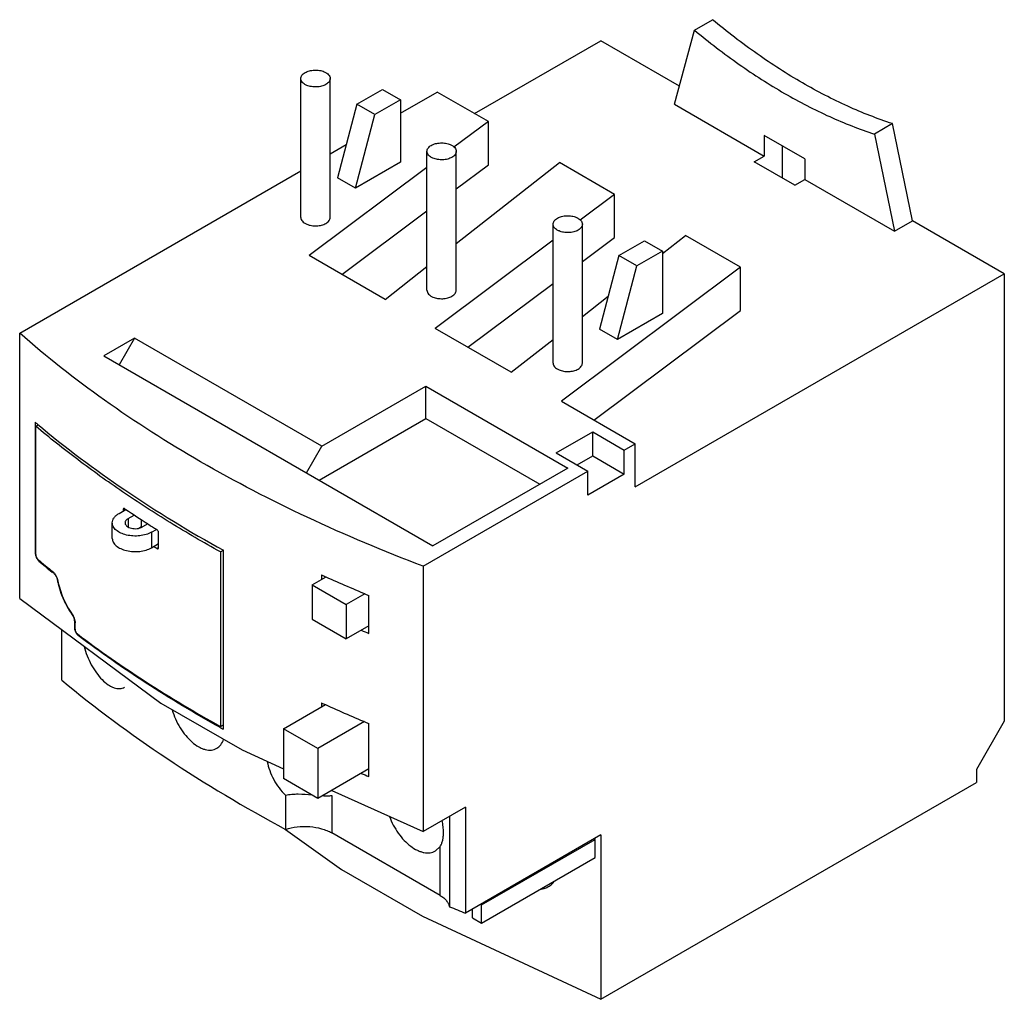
# Model space of a CAD drawing. Header units: millimetres. Extents: x 11.4 to 88.7, y 31.5 to 108.4.
import ezdxf

# ---------------------------------------------------------------- set-up
doc = ezdxf.new("R2010")
doc.units = ezdxf.units.MM
doc.header["$LTSCALE"] = 9.093543
doc.layers.add('00_COMPONENTS_1', color=7, linetype='CONTINUOUS')

msp = doc.modelspace()

# ---------------------------------------------------------------- linework, layer by layer
at = {"layer": '00_COMPONENTS_1', "color": 7, "linetype": 'Continuous'}
for p, q in [((64.41, 107.548), (65.824, 108.365)), ((62.85, 101.725), (64.41, 107.548)), ((47.15, 100.991), (57.049, 106.707)), ((63.228, 103.139), (57.049, 106.707)), ((33.51, 92.846), (33.51, 103.747)), ((35.81, 92.846), (35.81, 103.747)), ((37.901, 101.734), (39.916, 102.898)), ((39.916, 102.898), (41.33, 102.081)), ((41.33, 102.081), (39.315, 100.918)), ((41.33, 101.02), (44.215, 102.685)), ((41.33, 102.081), (41.33, 97.182)), ((48.231, 100.367), (44.215, 102.685)), ((37.901, 101.734), (36.38, 95.958)), ((39.315, 100.918), (37.901, 101.734)), ((62.85, 101.725), (69.883, 97.664)), ((37.795, 95.141), (39.315, 100.918)), ((48.231, 100.367), (45.529, 98.347)), ((48.231, 96.978), (48.231, 100.367)), ((79.952, 100.208), (78.538, 99.392)), ((81.513, 92.583), (79.952, 100.208)), ((69.883, 99.277), (69.883, 97.664)), ((73.065, 97.44), (69.883, 99.277)), ((78.538, 99.392), (80.098, 91.766)), ((35.81, 97.833), (37.064, 98.557)), ((71.297, 98.46), (71.297, 95.949)), ((43.409, 87.131), (43.409, 98.031)), ((45.709, 87.131), (45.709, 98.031)), ((69.105, 97.215), (69.883, 97.664)), ((73.065, 97.44), (73.065, 95.827)), ((43.409, 96.763), (34.161, 89.85)), ((41.33, 97.182), (37.795, 95.141)), ((45.709, 90.791), (53.805, 97.149)), ((45.709, 95.094), (48.231, 96.978)), ((58.13, 94.652), (53.805, 97.149)), ((72.287, 95.378), (69.105, 97.215)), ((11.443, 83.765), (33.51, 96.505)), ((37.795, 95.141), (36.38, 95.958)), ((72.287, 95.378), (73.065, 95.827)), ((73.065, 95.827), (80.098, 91.766)), ((58.13, 94.652), (55.428, 92.632)), ((58.13, 91.263), (58.13, 94.652)), ((36.718, 88.373), (43.409, 93.374)), ((53.309, 81.415), (53.309, 92.316)), ((55.609, 81.415), (55.609, 92.316)), ((80.098, 91.766), (81.513, 92.583)), ((88.727, 88.417), (81.513, 92.583)), ((55.609, 89.378), (58.13, 91.263)), ((61.907, 90.022), (63.704, 91.434)), ((68.03, 88.936), (63.704, 91.434)), ((53.309, 91.048), (44.06, 84.134)), ((58.478, 89.854), (60.493, 91.018)), ((60.493, 91.018), (61.907, 90.201)), ((40.127, 86.406), (34.161, 89.85)), ((58.478, 89.854), (56.957, 84.078)), ((59.892, 89.038), (58.478, 89.854)), ((61.907, 90.201), (59.892, 89.038)), ((61.907, 90.201), (61.907, 85.302)), ((40.127, 86.406), (43.409, 88.984)), ((68.03, 88.936), (53.96, 78.419)), ((58.371, 83.261), (59.892, 89.038)), ((68.03, 85.548), (68.03, 88.936)), ((59.75, 71.688), (88.727, 88.417)), ((88.727, 88.417), (88.727, 53.308)), ((46.618, 82.658), (53.309, 87.659)), ((55.609, 85.075), (57.64, 86.67)), ((56.518, 76.942), (68.03, 85.548)), ((61.907, 85.302), (58.371, 83.261)), ((11.443, 62.944), (11.443, 83.765)), ((50.026, 80.69), (44.06, 84.134)), ((58.371, 83.261), (56.957, 84.078)), ((20.456, 83.375), (18.038, 81.979)), ((20.456, 83.375), (19.247, 81.281)), ((35.164, 74.884), (20.456, 83.375)), ((50.026, 80.69), (53.309, 83.269)), ((18.038, 81.979), (43.883, 67.058)), ((35.164, 74.884), (43.331, 79.599)), ((43.331, 77.068), (43.331, 79.599)), ((43.331, 79.599), (54.468, 73.169)), ((53.96, 78.419), (59.75, 75.076)), ((12.661, 76.772), (12.661, 66.525)), ((12.709, 76.457), (12.912, 76.574)), ((34.938, 72.222), (43.331, 77.068)), ((43.331, 77.068), (52.276, 71.904)), ((12.709, 66.382), (12.709, 76.457)), ((53.563, 74.362), (56.427, 76.015)), ((56.427, 74.137), (56.427, 76.015)), ((56.427, 76.015), (58.902, 74.586)), ((58.902, 74.586), (59.75, 75.076)), ((59.75, 71.688), (59.75, 75.076)), ((33.955, 72.79), (35.164, 74.884)), ((53.563, 74.362), (56.038, 72.933)), ((58.902, 72.708), (58.902, 74.586)), ((55.19, 73.423), (56.427, 74.137)), ((56.427, 74.137), (58.902, 72.708)), ((43.121, 65.475), (56.038, 72.933)), ((54.468, 73.169), (43.883, 67.058)), ((56.038, 71.055), (56.038, 72.933)), ((58.902, 72.708), (56.038, 71.055)), ((19.24, 69.613), (19.78, 69.925)), ((19.695, 69.982), (19.565, 69.907)), ((19.565, 69.907), (19.565, 69.801)), ((19.695, 69.982), (19.78, 69.925)), ((19.695, 69.982), (19.78, 69.925)), ((18.713, 67.654), (18.713, 68.879)), ((19.947, 69.205), (20.435, 69.487)), ((19.947, 69.205), (19.947, 68.562)), ((21.011, 68.595), (21.011, 69.109)), ((21.497, 68.794), (21.079, 68.552)), ((20.816, 68.482), (21.011, 68.595)), ((21.011, 68.595), (21.08, 68.555)), ((21.786, 68.144), (22.169, 68.365)), ((21.786, 68.144), (21.786, 66.919)), ((22.351, 66.943), (22.351, 68.086)), ((21.786, 66.919), (22.351, 67.245)), ((12.661, 66.525), (12.709, 66.553)), ((22.216, 66.865), (22.351, 66.943)), ((27.205, 66.594), (27.428, 66.723)), ((27.205, 66.594), (27.205, 52.893)), ((27.428, 52.679), (27.428, 66.723)), ((12.998, 65.903), (12.948, 65.875)), ((14.11, 64.92), (14.003, 65.007)), ((14.11, 64.92), (14.137, 64.936)), ((43.121, 65.475), (43.121, 44.654)), ((14.393, 64.407), (14.409, 64.416)), ((34.387, 64.004), (35.486, 64.639)), ((35.144, 64.793), (35.144, 64.442)), ((34.387, 64.004), (34.387, 61.31)), ((34.387, 64.004), (37.074, 62.453)), ((38.546, 63.303), (37.074, 62.453)), ((38.848, 60.195), (38.848, 63.175)), ((37.074, 62.453), (37.074, 59.759)), ((15.561, 61.662), (15.58, 61.672)), ((15.768, 61.179), (15.735, 61.16)), ((15.735, 61.16), (15.735, 60.666)), ((34.387, 61.31), (37.074, 59.759)), ((14.75, 56.525), (14.75, 60.491)), ((15.735, 60.666), (15.791, 60.698)), ((15.791, 60.527), (15.791, 61.021)), ((38.848, 60.783), (37.074, 59.759)), ((16.103, 60.062), (16.04, 60.025)), ((32.159, 52.716), (35.438, 54.609)), ((35.144, 54.742), (35.144, 54.439)), ((27.205, 52.893), (27.428, 53.022)), ((34.846, 51.165), (32.159, 52.716)), ((32.159, 52.716), (32.159, 48.797)), ((38.497, 53.273), (34.846, 51.165)), ((38.848, 48.96), (38.848, 53.124)), ((88.727, 53.308), (86.535, 49.511)), ((34.846, 51.165), (34.846, 47.246)), ((38.848, 49.556), (34.846, 47.246)), ((86.535, 49.511), (86.535, 48.49)), ((34.846, 47.246), (32.159, 48.797)), ((57.07, 31.479), (86.535, 48.49)), ((32.313, 47.495), (32.313, 44.814)), ((35.935, 47.48), (35.935, 44.539)), ((35.944, 47.88), (43.121, 44.654)), ((46.429, 46.564), (43.121, 44.654)), ((46.429, 46.564), (46.429, 38.236)), ((45.168, 45.836), (45.168, 38.748)), ((44.449, 39.624), (35.935, 44.539)), ((57.07, 44.38), (46.429, 38.236)), ((56.611, 44.033), (56.54, 44.073)), ((57.07, 44.38), (57.07, 31.479)), ((44.069, 43.119), (44.449, 43.482)), ((44.449, 39.624), (44.449, 43.482)), ((47.701, 38.889), (56.611, 44.033)), ((56.611, 42.604), (56.611, 44.033)), ((47.701, 37.46), (56.611, 42.604)), ((47.631, 38.93), (47.701, 38.889)), ((47.701, 37.46), (47.701, 38.889)), ((46.991, 37.87), (46.991, 38.56)), ((46.991, 37.87), (47.701, 37.46))]:
    msp.add_line(p, q, dxfattribs=at)
for points in [[(11.443, 62.944), (22.516, 54.73), (28.895, 51.047), (32.159, 49.58)], [(32.312, 44.813), (36.69, 41.678), (43.058, 38.001), (57.07, 31.479)]]:
    msp.add_lwpolyline(points, dxfattribs=at)
for centre, radius, start, end in [((61.892, 134.959), 76.22, 229.7659, 229.93752), ((71.655, 146.743), 92.694, 235.96915, 237.24014), ((73.115, 148.996), 95.378, 237.23449, 237.74687), ((73.464, 148.075), 96.028, 237.56964, 237.74592), ((62.83, 125.663), 77.811, 230.05944, 231.16665), ((63.03, 125.668), 77.996, 230.05142, 231.05473), ((20.583, 65.595), 6.303, 190.86848, 191.68375), ((85.609, 175.395), 121.572, 245.47386, 245.65013), ((86.78, 178.001), 124.429, 245.65353, 247.34248), ((21.711, 65.895), 7.471, 199.8757, 201.01167), ((21.722, 65.899), 7.483, 201.00927, 204.9142), ((21.608, 65.846), 7.358, 204.9127, 207.1682), ((20.517, 65.185), 6.08, 214.78107, 215.40889), ((87.971, 177.815), 127.466, 247.04536, 247.33246), ((85.591, 165.304), 121.528, 245.47384, 245.62555), ((86.76, 167.903), 124.377, 245.62907, 247.34278), ((78.695, 145.64), 106.161, 240.9595, 241.12341), ((87.968, 166.573), 127.459, 247.04137, 247.33246), ((102.433, 177.837), 150.416, 247.62235, 248.14055)]:
    msp.add_arc(centre, radius, start, end, dxfattribs=at)
for points, knots in [([(79.952, 100.208), (78.758, 100.594), (76.343, 101.541), (72.792, 103.382), (69.244, 105.663), (66.958, 107.422), (65.824, 108.365)], [0, 0, 0, 0, 0.2296, 0.473188, 0.730312, 1, 1, 1, 1]), ([(64.41, 107.548), (65.544, 106.606), (67.83, 104.847), (71.378, 102.565), (74.929, 100.725), (77.343, 99.778), (78.538, 99.392)], [0, 0, 0, 0, 0.269688, 0.526812, 0.7704, 1, 1, 1, 1]), ([(33.847, 104.216), (33.951, 104.276), (34.19, 104.367), (34.576, 104.422), (34.973, 104.399), (35.228, 104.33), (35.344, 104.28)], [0, 0, 0, 0, 0.233313, 0.49145, 0.754163, 1, 1, 1, 1]), ([(33.51, 103.747), (33.51, 103.79), (33.526, 103.882), (33.595, 104.009), (33.705, 104.124), (33.796, 104.187), (33.847, 104.216)], [0, 0, 0, 0, 0.217767, 0.450892, 0.710362, 1, 1, 1, 1]), ([(33.976, 103.213), (33.908, 103.242), (33.784, 103.307), (33.632, 103.436), (33.534, 103.584), (33.51, 103.694), (33.51, 103.747)], [0, 0, 0, 0, 0.297374, 0.560018, 0.790122, 1, 1, 1, 1]), ([(35.344, 104.28), (35.412, 104.251), (35.536, 104.186), (35.688, 104.057), (35.786, 103.909), (35.81, 103.799), (35.81, 103.747)], [0, 0, 0, 0, 0.297374, 0.560018, 0.790122, 1, 1, 1, 1]), ([(35.81, 103.747), (35.81, 103.703), (35.794, 103.611), (35.724, 103.484), (35.615, 103.369), (35.523, 103.306), (35.473, 103.277)], [0, 0, 0, 0, 0.217767, 0.450892, 0.710362, 1, 1, 1, 1]), ([(35.473, 103.277), (35.369, 103.217), (35.13, 103.126), (34.743, 103.071), (34.347, 103.094), (34.092, 103.163), (33.976, 103.213)], [0, 0, 0, 0, 0.233313, 0.49145, 0.754163, 1, 1, 1, 1]), ([(43.409, 98.031), (43.409, 98.075), (43.426, 98.166), (43.495, 98.293), (43.604, 98.408), (43.696, 98.471), (43.746, 98.501)], [0, 0, 0, 0, 0.217767, 0.450892, 0.710362, 1, 1, 1, 1]), ([(43.746, 98.501), (43.85, 98.561), (44.09, 98.652), (44.476, 98.707), (44.872, 98.684), (45.127, 98.615), (45.243, 98.565)], [0, 0, 0, 0, 0.233313, 0.49145, 0.754163, 1, 1, 1, 1]), ([(45.243, 98.565), (45.312, 98.536), (45.436, 98.47), (45.587, 98.342), (45.686, 98.194), (45.709, 98.083), (45.709, 98.031)], [0, 0, 0, 0, 0.297374, 0.560018, 0.790122, 1, 1, 1, 1]), ([(43.875, 97.497), (43.807, 97.526), (43.683, 97.592), (43.531, 97.72), (43.433, 97.868), (43.409, 97.979), (43.409, 98.031)], [0, 0, 0, 0, 0.297374, 0.560018, 0.790122, 1, 1, 1, 1]), ([(45.373, 97.562), (45.269, 97.502), (45.029, 97.41), (44.643, 97.356), (44.247, 97.378), (43.992, 97.448), (43.875, 97.497)], [0, 0, 0, 0, 0.233313, 0.49145, 0.754163, 1, 1, 1, 1]), ([(45.709, 98.031), (45.709, 97.987), (45.693, 97.896), (45.624, 97.769), (45.515, 97.654), (45.423, 97.591), (45.373, 97.562)], [0, 0, 0, 0, 0.217767, 0.450892, 0.710362, 1, 1, 1, 1]), ([(33.51, 92.846), (33.51, 92.794), (33.534, 92.684), (33.632, 92.535), (33.784, 92.407), (33.908, 92.342), (33.976, 92.312)], [0, 0, 0, 0, 0.209878, 0.439982, 0.702626, 1, 1, 1, 1]), ([(35.473, 92.377), (35.523, 92.406), (35.615, 92.469), (35.724, 92.584), (35.794, 92.711), (35.81, 92.802), (35.81, 92.846)], [0, 0, 0, 0, 0.289638, 0.549108, 0.782233, 1, 1, 1, 1]), ([(53.309, 92.316), (53.309, 92.36), (53.325, 92.451), (53.394, 92.578), (53.504, 92.693), (53.595, 92.756), (53.646, 92.785)], [0, 0, 0, 0, 0.217767, 0.450892, 0.710362, 1, 1, 1, 1]), ([(53.646, 92.785), (53.75, 92.845), (53.989, 92.936), (54.376, 92.991), (54.772, 92.969), (55.027, 92.899), (55.143, 92.849)], [0, 0, 0, 0, 0.233313, 0.49145, 0.754163, 1, 1, 1, 1]), ([(55.143, 92.849), (55.211, 92.82), (55.335, 92.755), (55.487, 92.627), (55.585, 92.478), (55.609, 92.368), (55.609, 92.316)], [0, 0, 0, 0, 0.297374, 0.560018, 0.790122, 1, 1, 1, 1]), ([(33.976, 92.312), (34.092, 92.263), (34.347, 92.193), (34.743, 92.171), (35.13, 92.226), (35.369, 92.317), (35.473, 92.377)], [0, 0, 0, 0, 0.245838, 0.50855, 0.766687, 1, 1, 1, 1]), ([(53.775, 91.782), (53.707, 91.811), (53.583, 91.877), (53.431, 92.005), (53.333, 92.153), (53.309, 92.264), (53.309, 92.316)], [0, 0, 0, 0, 0.297374, 0.560018, 0.790122, 1, 1, 1, 1]), ([(55.609, 92.316), (55.609, 92.272), (55.593, 92.181), (55.524, 92.053), (55.414, 91.938), (55.323, 91.875), (55.272, 91.846)], [0, 0, 0, 0, 0.217767, 0.450892, 0.710362, 1, 1, 1, 1]), ([(55.272, 91.846), (55.168, 91.786), (54.929, 91.695), (54.542, 91.64), (54.146, 91.663), (53.891, 91.732), (53.775, 91.782)], [0, 0, 0, 0, 0.233313, 0.49145, 0.754163, 1, 1, 1, 1]), ([(43.409, 87.131), (43.409, 87.079), (43.433, 86.968), (43.531, 86.82), (43.683, 86.692), (43.807, 86.626), (43.875, 86.597)], [0, 0, 0, 0, 0.209878, 0.439982, 0.702626, 1, 1, 1, 1]), ([(43.875, 86.597), (43.992, 86.547), (44.247, 86.478), (44.643, 86.455), (45.029, 86.51), (45.269, 86.601), (45.373, 86.661)], [0, 0, 0, 0, 0.245838, 0.50855, 0.766687, 1, 1, 1, 1]), ([(45.373, 86.661), (45.423, 86.69), (45.515, 86.754), (45.624, 86.869), (45.693, 86.996), (45.709, 87.087), (45.709, 87.131)], [0, 0, 0, 0, 0.289638, 0.549108, 0.782233, 1, 1, 1, 1]), ([(43.121, 65.475), (40.039, 66.638), (34.092, 69.132), (25.709, 73.474), (18.14, 78.293), (13.56, 81.894), (11.443, 83.765)], [0, 0, 0, 0, 0.268832, 0.525614, 0.769478, 1, 1, 1, 1]), ([(53.309, 81.415), (53.309, 81.363), (53.333, 81.253), (53.431, 81.105), (53.583, 80.976), (53.707, 80.911), (53.775, 80.882)], [0, 0, 0, 0, 0.209878, 0.439982, 0.702626, 1, 1, 1, 1]), ([(55.272, 80.946), (55.323, 80.975), (55.414, 81.038), (55.524, 81.153), (55.593, 81.28), (55.609, 81.372), (55.609, 81.415)], [0, 0, 0, 0, 0.289638, 0.549108, 0.782233, 1, 1, 1, 1]), ([(53.775, 80.882), (53.891, 80.832), (54.146, 80.763), (54.542, 80.74), (54.929, 80.795), (55.168, 80.886), (55.272, 80.946)], [0, 0, 0, 0, 0.245838, 0.50855, 0.766687, 1, 1, 1, 1]), ([(12.835, 76.625), (15.025, 74.783), (19.743, 71.246), (24.779, 68.183), (27.428, 66.723)], [0, 0, 0, 0, 0.486161, 1, 1, 1, 1]), ([(27.205, 66.594), (25.872, 67.332), (23.273, 68.845), (19.532, 71.259), (16.01, 73.78), (13.782, 75.554), (12.709, 76.457)], [0, 0, 0, 0, 0.260272, 0.513754, 0.760343, 1, 1, 1, 1]), ([(18.713, 68.879), (18.713, 68.947), (18.738, 69.09), (18.847, 69.289), (19.018, 69.469), (19.161, 69.568), (19.24, 69.613)], [0, 0, 0, 0, 0.217765, 0.450895, 0.710368, 1, 1, 1, 1]), ([(19.603, 69.997), (19.597, 69.993), (19.585, 69.983), (19.573, 69.962), (19.566, 69.936), (19.565, 69.917), (19.565, 69.907)], [0, 0, 0, 0, 0.208711, 0.438854, 0.701888, 1, 1, 1, 1]), ([(19.695, 69.982), (19.687, 69.988), (19.671, 69.997), (19.646, 70.004), (19.623, 70.005), (19.609, 70), (19.603, 69.997)], [0, 0, 0, 0, 0.296629, 0.55695, 0.786317, 1, 1, 1, 1]), ([(21.786, 68.144), (21.653, 68.067), (21.351, 67.942), (20.859, 67.844), (20.339, 67.83), (19.833, 67.901), (19.382, 68.051), (19.069, 68.242), (18.885, 68.427), (18.787, 68.571), (18.727, 68.722), (18.713, 68.827), (18.713, 68.879)], [0, 0, 0, 0, 0.128688, 0.27028, 0.417433, 0.561775, 0.695448, 0.812712, 0.864677, 0.91251, 0.95714, 1, 1, 1, 1]), ([(19.947, 69.205), (19.912, 69.185), (19.849, 69.141), (19.772, 69.061), (19.724, 68.973), (19.713, 68.909), (19.713, 68.879)], [0, 0, 0, 0, 0.289398, 0.54913, 0.782315, 1, 1, 1, 1]), ([(19.713, 68.879), (19.713, 68.856), (19.719, 68.809), (19.746, 68.742), (19.789, 68.678), (19.871, 68.596), (20.01, 68.511), (20.211, 68.444), (20.436, 68.412), (20.667, 68.419), (20.885, 68.463), (21.019, 68.518), (21.079, 68.552)], [0, 0, 0, 0, 0.042856, 0.087477, 0.135315, 0.187272, 0.304539, 0.438205, 0.582547, 0.729672, 0.871341, 1, 1, 1, 1]), ([(22.351, 68.086), (22.351, 68.11), (22.342, 68.159), (22.314, 68.228), (22.271, 68.289), (22.235, 68.323), (22.216, 68.335)], [0, 0, 0, 0, 0.238695, 0.502852, 0.765481, 1, 1, 1, 1]), ([(18.713, 67.654), (18.713, 67.603), (18.727, 67.498), (18.787, 67.346), (18.885, 67.202), (19.069, 67.017), (19.382, 66.827), (19.833, 66.676), (20.339, 66.605), (20.859, 66.619), (21.351, 66.718), (21.653, 66.842), (21.786, 66.919)], [0, 0, 0, 0, 0.042857, 0.087484, 0.135316, 0.187279, 0.30454, 0.438208, 0.582551, 0.729711, 0.87131, 1, 1, 1, 1]), ([(12.661, 66.525), (12.661, 66.514), (12.662, 66.467), (12.668, 66.421), (12.675, 66.385)], [0, 0, 0, 0, 0.23527, 1, 1, 1, 1]), ([(22.216, 66.865), (22.224, 66.86), (22.24, 66.851), (22.266, 66.844), (22.29, 66.844), (22.305, 66.849), (22.311, 66.853)], [0, 0, 0, 0, 0.292884, 0.552856, 0.78427, 1, 1, 1, 1]), ([(22.311, 66.853), (22.318, 66.856), (22.329, 66.866), (22.342, 66.888), (22.349, 66.914), (22.351, 66.933), (22.351, 66.943)], [0, 0, 0, 0, 0.213161, 0.44484, 0.706139, 1, 1, 1, 1]), ([(12.675, 66.385), (12.679, 66.367), (12.695, 66.292), (12.721, 66.219), (12.745, 66.165)], [0, 0, 0, 0, 0.243902, 1, 1, 1, 1]), ([(12.709, 66.382), (12.709, 66.365), (12.712, 66.331), (12.725, 66.26), (12.755, 66.172), (12.8, 66.091), (12.842, 66.037), (12.865, 66.014), (12.876, 66.004)], [0, 0, 0, 0, 0.116837, 0.243929, 0.512561, 0.774031, 0.89303, 1, 1, 1, 1]), ([(12.745, 66.165), (12.752, 66.148), (12.784, 66.08), (12.823, 66.016), (12.857, 65.972)], [0, 0, 0, 0, 0.25955, 1, 1, 1, 1]), ([(12.857, 65.972), (12.864, 65.963), (12.892, 65.928), (12.923, 65.896), (12.948, 65.875)], [0, 0, 0, 0, 0.267395, 1, 1, 1, 1]), ([(14.039, 65.05), (14.062, 65.032), (14.108, 64.989), (14.195, 64.889), (14.294, 64.738), (14.385, 64.538), (14.426, 64.394), (14.44, 64.322)], [0, 0, 0, 0, 0.105442, 0.220659, 0.472788, 0.739364, 1, 1, 1, 1]), ([(14.11, 64.92), (14.144, 64.893), (14.209, 64.824), (14.29, 64.7), (14.354, 64.559), (14.383, 64.458), (14.393, 64.407)], [0, 0, 0, 0, 0.220353, 0.472568, 0.739269, 1, 1, 1, 1]), ([(14.41, 64.319), (14.427, 64.239), (14.501, 63.913), (14.599, 63.593), (14.685, 63.355)], [0, 0, 0, 0, 0.244513, 1, 1, 1, 1]), ([(14.44, 64.322), (14.484, 64.094), (14.601, 63.635), (14.847, 62.966), (15.159, 62.324), (15.41, 61.923), (15.544, 61.733)], [0, 0, 0, 0, 0.245844, 0.499872, 0.753891, 1, 1, 1, 1]), ([(15.062, 62.487), (15.097, 62.419), (15.238, 62.155), (15.396, 61.9), (15.523, 61.716)], [0, 0, 0, 0, 0.25443, 1, 1, 1, 1]), ([(15.544, 61.733), (15.582, 61.681), (15.65, 61.567), (15.728, 61.386), (15.778, 61.203), (15.791, 61.08), (15.791, 61.021)], [0, 0, 0, 0, 0.254949, 0.516848, 0.770065, 1, 1, 1, 1]), ([(15.561, 61.662), (15.588, 61.624), (15.636, 61.545), (15.69, 61.417), (15.725, 61.288), (15.735, 61.201), (15.735, 61.16)], [0, 0, 0, 0, 0.254785, 0.516836, 0.770153, 1, 1, 1, 1]), ([(15.735, 60.666), (15.735, 60.655), (15.736, 60.609), (15.743, 60.563), (15.75, 60.529)], [0, 0, 0, 0, 0.235792, 1, 1, 1, 1]), ([(15.75, 60.529), (15.753, 60.51), (15.772, 60.434), (15.799, 60.361), (15.825, 60.308)], [0, 0, 0, 0, 0.243404, 1, 1, 1, 1]), ([(15.791, 60.527), (15.791, 60.51), (15.794, 60.476), (15.808, 60.406), (15.84, 60.319), (15.887, 60.239), (15.932, 60.187), (15.956, 60.165), (15.969, 60.156)], [0, 0, 0, 0, 0.116063, 0.242099, 0.509042, 0.770879, 0.891099, 1, 1, 1, 1]), ([(15.825, 60.308), (15.833, 60.291), (15.867, 60.224), (15.909, 60.161), (15.944, 60.119)], [0, 0, 0, 0, 0.258602, 1, 1, 1, 1]), ([(15.944, 60.119), (15.952, 60.11), (15.981, 60.076), (16.014, 60.045), (16.04, 60.025)], [0, 0, 0, 0, 0.266041, 1, 1, 1, 1]), ([(15.969, 60.156), (17.712, 58.837), (21.377, 56.283), (25.213, 53.996), (27.205, 52.893)], [0, 0, 0, 0, 0.489839, 1, 1, 1, 1]), ([(27.162, 52.826), (25.191, 53.92), (21.395, 56.189), (17.766, 58.719), (16.04, 60.025)], [0, 0, 0, 0, 0.510083, 1, 1, 1, 1]), ([(16.499, 59.177), (16.563, 58.928), (16.724, 58.436), (17.047, 57.739), (17.44, 57.107), (17.88, 56.575), (18.284, 56.227), (18.612, 56.03), (18.846, 55.929), (19.073, 55.872), (19.291, 55.86), (19.495, 55.894), (19.619, 55.947), (19.676, 55.98)], [0, 0, 0, 0, 0.154309, 0.31029, 0.461107, 0.600686, 0.724265, 0.779445, 0.830164, 0.876645, 0.919606, 0.960238, 1, 1, 1, 1]), ([(14.75, 56.525), (17.383, 54.337), (23.062, 50.143), (29.124, 46.532), (32.313, 44.814)], [0, 0, 0, 0, 0.485857, 1, 1, 1, 1]), ([(23.412, 54.197), (23.482, 53.952), (23.659, 53.469), (24.016, 52.789), (24.45, 52.177), (24.939, 51.668), (25.385, 51.344), (25.746, 51.167), (26.003, 51.079), (26.253, 51.035), (26.492, 51.036), (26.715, 51.082), (26.852, 51.142), (26.915, 51.178)], [0, 0, 0, 0, 0.148384, 0.29936, 0.44677, 0.585006, 0.709591, 0.766185, 0.818899, 0.867897, 0.913751, 0.957405, 1, 1, 1, 1]), ([(26.915, 51.178), (26.975, 51.213), (27.089, 51.295), (27.29, 51.512), (27.394, 51.717), (27.445, 51.862)], [0, 0, 0, 0, 0.234458, 0.476236, 1, 1, 1, 1]), ([(30.873, 50.149), (30.916, 49.907), (31.051, 49.419), (31.367, 48.719), (31.787, 48.064), (32.129, 47.672), (32.313, 47.495)], [0, 0, 0, 0, 0.240266, 0.493388, 0.74988, 1, 1, 1, 1]), ([(32.313, 47.495), (32.471, 47.533), (32.804, 47.584), (33.496, 47.606), (34.024, 47.56), (34.378, 47.527)], [0, 0, 0, 0, 0.236218, 0.484844, 1, 1, 1, 1]), ([(35.277, 47.453), (35.397, 47.448), (35.616, 47.443), (35.836, 47.462), (35.935, 47.48)], [0, 0, 0, 0, 0.542383, 1, 1, 1, 1]), ([(40.471, 45.818), (40.555, 45.587), (40.757, 45.134), (41.145, 44.507), (41.603, 43.951), (42.106, 43.497), (42.555, 43.214), (42.915, 43.065), (43.244, 42.974), (43.572, 42.955), (43.872, 43.023), (44.006, 43.083), (44.069, 43.119)], [0, 0, 0, 0, 0.148365, 0.298202, 0.444126, 0.581197, 0.70558, 0.762408, 0.815578, 0.911824, 0.956483, 1, 1, 1, 1]), ([(32.313, 44.814), (32.609, 44.912), (33.238, 45.044), (34.197, 45.062), (34.983, 44.93), (35.555, 44.734), (35.815, 44.608), (35.935, 44.539)], [0, 0, 0, 0, 0.251359, 0.513705, 0.768675, 0.888221, 1, 1, 1, 1]), ([(44.709, 44.571), (44.709, 44.722), (44.689, 45.037), (44.636, 45.348), (44.6, 45.507)], [0, 0, 0, 0, 0.482371, 1, 1, 1, 1]), ([(44.449, 43.482), (44.495, 43.553), (44.576, 43.709), (44.655, 43.971), (44.7, 44.261), (44.709, 44.465), (44.709, 44.571)], [0, 0, 0, 0, 0.22418, 0.462048, 0.719944, 1, 1, 1, 1]), ([(52.405, 40.135), (52.502, 40.151), (52.691, 40.199), (52.868, 40.28), (52.951, 40.328)], [0, 0, 0, 0, 0.507309, 1, 1, 1, 1]), ([(52.951, 40.328), (53.044, 40.381), (53.219, 40.509), (53.363, 40.672), (53.426, 40.76)], [0, 0, 0, 0, 0.497026, 1, 1, 1, 1]), ([(44.449, 39.624), (44.545, 39.568), (44.722, 39.449), (44.942, 39.236), (45.097, 39.002), (45.154, 38.832), (45.168, 38.748)], [0, 0, 0, 0, 0.285886, 0.545625, 0.781517, 1, 1, 1, 1])]:
    msp.add_open_spline(points, degree=3, knots=knots, dxfattribs=at)

doc.saveas('drawing.dxf')
